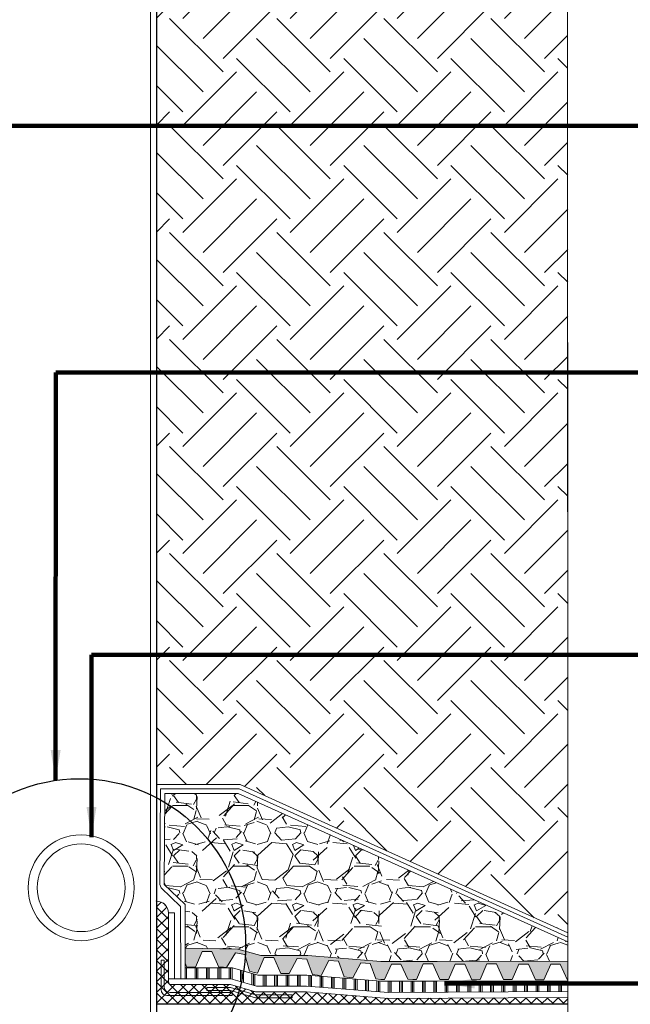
# Model space of a CAD drawing. Extents: x 8.8 to 80.2, y 3.8 to 30.6.
# Tile 8 of 11: x 51.4 to 53.4, y 25.6 to 28.9. Entities that reach past the tile are written whole.
import ezdxf

# ---------------------------------------------------------------- set-up
doc = ezdxf.new("R2010")
doc.units = 0
doc.header["$MEASUREMENT"] = 0
doc.layers.get('0').update_dxf_attribs({"lineweight": 9})
for name, color, linetype, lineweight in [('BR_P_Slab_Object', 3, 'Continuous', 30), ('DR_P_Storm_Sewer', 151, 'Continuous', 30), ('SC_Scratch6', 7, 'Continuous', 9), ('SC_Scratch7', 252, 'Continuous', 9), ('VG_P_Cells', 2, 'Continuous', 9), ('VG_P_Text', 7, 'Continuous', 25)]:
    doc.layers.add(name, color=color, linetype=linetype, lineweight=lineweight)
doc.layers.add('SC_Scratch8', color=7, linetype='Continuous', lineweight=9, transparency=0.4)
doc.styles.add('FONT31', font='font31.shx')
doc.dimstyles.new('Fract  Slanted', dxfattribs={"dimtxt": 0.12, "dimasz": 0.1, "dimexe": 0.1, "dimexo": 0.03, "dimgap": 0.07, "dimtad": 1, "dimdec": 3, "dimlfac": 12, "dimzin": 3, "dimdsep": 46, "dimlunit": 4, "dimtxsty": 'FONT31', "dimblk": 'OBLIQUE', "dimcen": 0.09, "dimdle": 0.1, "dimclrd": 97, "dimclre": 97, "dimaunit": 1, "dimadec": 4, "dimazin": 3, "dimtfac": 0.75, "dimtdec": 3, "dimtofl": 0, "dimtmove": 2, "dimatfit": 3, "dimfxl": 1, "dimtzin": 3, "dimlwd": 0, "dimlwe": 0, "dimarcsym": 0})

# ---------------------------------------------------------------- blocks, each defined once
blk = doc.blocks.new('_Oblique')
at = {"color": 0, "linetype": 'ByBlock', "lineweight": -2}
blk.add_line((-0.5, -0.5), (0.5, 0.5), dxfattribs=at)

msp = doc.modelspace()

# ---------------------------------------------------------------- hatches: boundary and pattern name
at = {"layer": 'SC_Scratch7'}
h = msp.add_hatch(dxfattribs=at)
h.set_pattern_fill('GRAVEL', color=256, style=0, pattern_type=2)
h.set_pattern_definition([(228.012788, (52.31030682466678, 26.20570907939), (-1.599999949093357, -1.80000000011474), [0.026907, -2.663818]), (184.969741, (52.29230682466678, 26.18570907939), (2.399999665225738, 0.1999999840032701), [0.04617399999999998, -4.571184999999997]), (132.510447, (52.24630682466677, 26.18170907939), (1.999999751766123, -2.199999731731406), [0.03255799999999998, -3.223206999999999]), (267.273689, (52.16830682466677, 26.13170907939), (0.2000000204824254, 4.000000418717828), [0.04204799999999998, -4.162711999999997]), (292.833654, (52.16630682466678, 26.08970907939), (-1.000000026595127, 2.400000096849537), [0.041231, -4.081875]), (357.2736889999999, (52.18230682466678, 26.05170907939), (-4.000000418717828, 0.2000000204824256), [0.04204799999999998, -4.162711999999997]), (37.69424000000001, (52.22430682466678, 26.04970907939), (-2.60000001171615, -1.999999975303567), [0.05560599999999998, -5.504969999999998]), (72.255328, (52.26830682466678, 26.08370907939), (1.399999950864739, 4.399999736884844), [0.052498, -5.197264]), (121.429566, (52.28430682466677, 26.13370907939), (-1.600000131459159, 2.600000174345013), [0.04219, -4.176815]), (175.236358, (52.26230682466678, 26.16970907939), (2.200000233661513, -0.2000000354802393), [0.048166, -2.360153]), (222.397438, (52.21430682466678, 26.17370907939), (-2.40000015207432, -2.200000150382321), [0.06228999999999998, -6.166674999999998]), (138.814075, (52.36630682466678, 26.12970907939), (-1.400000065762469, 1.200000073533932), [0.02126, -2.104769]), (171.469234, (52.35030682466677, 26.14370907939), (2.600000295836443, -0.4000000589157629), [0.040447, -4.004302]), (225, (52.31030682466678, 26.14970907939), (-2.775557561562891e-17, -0.1999994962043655), [0.028284, -0.254559]), (203.198591, (52.29630682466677, 26.17370907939), (1.000000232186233, 0.4000000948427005), [0.015232, -1.507923]), (291.801409, (52.28230682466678, 26.16770907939), (-0.199999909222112, 0.5999998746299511), [0.021541, -1.055492]), (30.963757, (52.29030682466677, 26.14770907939), (0.599999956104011, 0.3999999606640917), [0.034986, -1.131205]), (161.565051, (52.32030682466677, 26.16570907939), (0.4000001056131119, -0.2000000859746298), [0.025298, -0.607157]), (16.38954, (52.16630682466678, 26.16770907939), (2.000000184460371, 0.6000000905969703), [0.03543999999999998, -3.508568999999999]), (70.34617600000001, (52.20030682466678, 26.17770907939), (-0.7999999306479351, -2.199999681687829), [0.029732, -2.943482]), (293.198591, (52.32030682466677, 26.20570907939), (-0.4000000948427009, 1.000000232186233), [0.030463, -1.492692]), (343.6104599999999, (52.33230682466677, 26.17770907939), (-2.000000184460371, 0.6000000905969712), [0.03544, -3.508569]), (339.4439549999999, (52.16630682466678, 26.04370907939), (-1.000000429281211, 0.4000001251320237), [0.034176, -1.674625]), (294.775141, (52.19830682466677, 26.03170907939), (-1.000000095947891, 2.20000015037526), [0.028636, -2.834929]), (66.80140899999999, (52.32230682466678, 26.00570907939), (0.4000000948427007, 1.000000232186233), [0.030463, -1.492692]), (17.354025, (52.33430682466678, 26.03370907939), (-2.600000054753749, -0.8000000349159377), [0.03352599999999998, -3.319084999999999]), (69.44395500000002, (52.22430682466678, 26.00570907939), (-0.4000001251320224, -1.000000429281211), [0.017088, -1.691713]), (101.309932, (52.31030682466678, 26.00570907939), (-0.2000000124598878, 0.8000002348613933), [0.010198, -1.009606]), (165.963757, (52.30830682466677, 26.01570907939), (0.6000003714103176, -0.2000000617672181), [0.041231, -0.7833899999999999]), (186.009006, (52.26830682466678, 26.02570907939), (2.00000013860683, 0.1999999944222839), [0.03820999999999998, -3.782784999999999]), (303.690068, (52.29030682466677, 26.12970907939), (-0.1999999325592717, 0.3999998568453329), [0.028844, -0.6922659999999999]), (353.157227, (52.30630682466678, 26.10570907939), (3.399999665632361, -0.3999999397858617), [0.05035899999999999, -4.985513]), (60.945396, (52.35630682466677, 26.09970907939), (-0.8000002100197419, -1.400000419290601), [0.020591, -2.038535]), (90, (52.36630682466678, 26.11770907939), (-0.2, 0.2), [0.012, -0.188]), (120.256437, (52.26430682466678, 26.03170907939), (0.7999998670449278, -1.399999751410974), [0.027785, -2.750704]), (48.012788, (52.25030682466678, 26.05570907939), (1.599999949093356, 1.800000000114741), [0.053814, -2.63691]), (0, (52.28630682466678, 26.09570907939), (0.2, 0.2), [0.052, -0.148]), (325.304846, (52.33830682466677, 26.09570907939), (1.999999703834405, -1.399999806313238), [0.03162299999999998, -3.130654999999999]), (254.054604, (52.36430682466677, 26.07770907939), (-0.1999999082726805, -0.799999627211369), [0.02912, -1.426902]), (207.645975, (52.35630682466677, 26.04970907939), (-3.800000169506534, -2.000000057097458), [0.047413, -4.693894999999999]), (175.426079, (52.31430682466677, 26.02770907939), (-2.600000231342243, 0.2000000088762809), [0.05016, -4.965815])])
h.paths.add_polyline_path([(53.19275085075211, 25.84646260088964), (52.10437556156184, 26.33695606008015), (51.86303255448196, 26.33700489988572), (51.86054047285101, 26.03645356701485), (51.9295778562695, 25.96996617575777), (51.92990686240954, 25.82581330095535), (51.9300552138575, 25.82581363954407), (52.10393102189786, 25.82324496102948), (52.17895107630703, 25.80150454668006), (52.33430221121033, 25.80153724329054), (52.57590653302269, 25.78231543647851), (52.76149120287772, 25.78217570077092), (53.19262117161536, 25.7829278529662), (53.19276873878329, 25.78292789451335)])
h = msp.add_hatch(dxfattribs=at)
h.set_pattern_fill('ANSI37', color=256, style=0, pattern_type=2)
h.set_pattern_definition([(45, (51.852333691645, 25.87363007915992), (-0.01767766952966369, 0.01767766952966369), []), (135, (51.852333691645, 25.87363007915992), (-0.01767766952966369, -0.01767766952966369), [])])
edge = h.paths.add_edge_path()
edge.add_arc((51.83543661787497, 25.9422895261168), 0.03903396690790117, 1.042965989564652e-11, 90.00000000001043)
edge.add_line((51.83543661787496, 25.9813234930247), (51.8350014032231, 25.9813234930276))
edge.add_line((51.8350014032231, 25.9813234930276), (51.83500140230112, 25.84300770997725))
edge.add_line((51.83500140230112, 25.84300770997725), (51.83500140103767, 25.64057626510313))
edge.add_line((51.83500140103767, 25.64057626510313), (53.19280881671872, 25.64057908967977))
edge.add_line((53.19280881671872, 25.64057908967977), (53.19280257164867, 25.66276032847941))
edge.add_line((53.19280257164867, 25.66276032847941), (52.60021877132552, 25.66002633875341))
edge.add_line((52.60021877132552, 25.66002633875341), (52.32959170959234, 25.68133609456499))
edge.add_line((52.32959170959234, 25.68133609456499), (52.16200278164, 25.68130042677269))
edge.add_line((52.16200278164, 25.68130042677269), (52.07939891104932, 25.70569665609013))
edge.add_line((52.07939891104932, 25.70569665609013), (51.88422907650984, 25.70569665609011))
edge.add_arc((51.88422907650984, 25.71545514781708), 0.009758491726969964, 179.9999999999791, 270, ccw=False)
edge.add_line((51.87447058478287, 25.71545514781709), (51.87447058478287, 25.72521363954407))
edge.add_line((51.87447058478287, 25.72521363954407), (51.87447058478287, 25.9422895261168))
h = msp.add_hatch(dxfattribs=at)
h.set_pattern_fill('GRAVEL', color=256, style=0, pattern_type=2)
h.set_pattern_definition([(228.012788, (52.31630500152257, 25.85564801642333), (-0.5999997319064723, -0.6749997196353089), [0.01009, -0.9989319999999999]), (184.969741, (52.30955500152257, 25.84814801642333), (0.900000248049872, 0.07500002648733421), [0.01731499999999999, -1.714193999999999]), (132.510447, (52.29230500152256, 25.84664801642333), (0.7500002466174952, -0.8250002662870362), [0.012209, -1.208701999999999]), (267.273689, (52.26305500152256, 25.82789801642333), (0.0750000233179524, 1.500000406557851), [0.01576799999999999, -1.561016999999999]), (292.833654, (52.26230500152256, 25.81214801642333), (-0.3749999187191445, 0.8999998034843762), [0.015462, -1.530703]), (357.2736889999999, (52.26830500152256, 25.79789801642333), (-1.500000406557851, 0.0750000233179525), [0.01576799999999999, -1.561016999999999]), (37.69424000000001, (52.28405500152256, 25.79714801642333), (-0.9750003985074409, -0.7500002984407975), [0.020852, -2.064363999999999]), (72.255328, (52.30055500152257, 25.80989801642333), (0.5249999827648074, 1.649999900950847), [0.019687, -1.948974]), (121.429566, (52.30655500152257, 25.82864801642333), (-0.6000001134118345, 0.9750001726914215), [0.015821, -1.566305]), (175.236358, (52.29830500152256, 25.84214801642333), (0.8250003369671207, -0.07500003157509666), [0.018062, -0.885057]), (222.397438, (52.28030500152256, 25.84364801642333), (-0.8999998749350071, -0.8249998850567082), [0.02335899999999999, -2.312502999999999]), (138.814075, (52.33730500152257, 25.82714801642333), (-0.525000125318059, 0.4500001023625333), [0.007973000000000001, -0.789288]), (171.469234, (52.33130500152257, 25.83239801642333), (0.9749999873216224, -0.1500000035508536), [0.015168, -1.501613]), (225, (52.31630500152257, 25.83464801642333), (-6.938893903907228e-18, -0.07499998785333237), [0.010607, -0.095459]), (203.198591, (52.31105500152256, 25.84364801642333), (0.3749997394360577, 0.1499998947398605), [0.005712, -0.5654710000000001]), (291.801409, (52.30580500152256, 25.84139801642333), (-0.0750001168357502, 0.2250004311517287), [0.008078, -0.39581]), (30.963757, (52.30880500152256, 25.83389801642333), (0.2249997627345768, 0.1499998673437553), [0.01312, -0.424202]), (161.565051, (52.32005500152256, 25.84064801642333), (0.1500003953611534, -0.07500015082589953), [0.009487, -0.227684]), (16.38954, (52.26230500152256, 25.84139801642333), (0.750000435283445, 0.2250001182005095), [0.01328999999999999, -1.315712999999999]), (70.34617600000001, (52.27505500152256, 25.84514801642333), (-0.3000000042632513, -0.8250000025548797), [0.01115, -1.103806]), (293.198591, (52.32005500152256, 25.85564801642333), (-0.1499998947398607, 0.3749997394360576), [0.011424, -0.559759]), (343.6104599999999, (52.32455500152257, 25.84514801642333), (-0.750000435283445, 0.2250001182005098), [0.01329, -1.315713]), (339.4439549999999, (52.26230500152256, 25.79489801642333), (-0.375000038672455, 0.1500000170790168), [0.012816, -0.627984]), (294.775141, (52.27430500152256, 25.79039801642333), (-0.3749998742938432, 0.8249997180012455), [0.010738, -1.063098]), (66.80140899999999, (52.32080500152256, 25.78064801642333), (0.1499998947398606, 0.3749997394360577), [0.011424, -0.559759]), (17.354025, (52.32530500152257, 25.79114801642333), (-0.9749995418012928, -0.299999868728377), [0.01257199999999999, -1.244656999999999]), (69.44395500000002, (52.28405500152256, 25.78064801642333), (-0.1500000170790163, -0.3750000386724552), [0.006408, -0.634392]), (101.309932, (52.31630500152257, 25.78064801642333), (-0.07500000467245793, 0.3000000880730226), [0.003824, -0.3786019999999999]), (165.963757, (52.31555500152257, 25.78439801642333), (0.2249997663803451, -0.07499996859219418), [0.015462, -0.293771]), (186.009006, (52.30055500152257, 25.78814801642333), (0.7499995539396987, 0.07499995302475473), [0.01432899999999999, -1.418543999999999]), (303.690068, (52.30880500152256, 25.82714801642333), (-0.0749999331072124, 0.14999997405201), [0.010817, -0.2596]), (353.157227, (52.31480500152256, 25.81814801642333), (1.275000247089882, -0.1500000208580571), [0.018885, -1.869567]), (60.945396, (52.33355500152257, 25.81589801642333), (-0.2999997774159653, -0.52499960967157), [0.007722, -0.764451]), (90, (52.33730500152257, 25.82264801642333), (-0.075, 0.075), [0.0045, -0.0705]), (120.256437, (52.29905500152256, 25.79039801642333), (0.2999998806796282, -0.5249998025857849), [0.010419, -1.031514]), (48.012788, (52.29380500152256, 25.79939801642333), (0.599999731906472, 0.674999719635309), [0.02018, -0.988841]), (0, (52.30730500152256, 25.81439801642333), (0.075, 0.075), [0.0195, -0.0555]), (325.304846, (52.32680500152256, 25.81439801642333), (0.7499996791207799, -0.5249997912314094), [0.01185899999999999, -1.173995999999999]), (254.054604, (52.33655500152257, 25.80764801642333), (-0.07499996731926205, -0.2999997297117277), [0.01092, -0.535088]), (207.645975, (52.33355500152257, 25.79714801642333), (-1.424999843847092, -0.7499999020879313), [0.01778, -1.760211]), (175.426079, (52.31780500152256, 25.78889801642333), (-0.9750002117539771, 0.07500000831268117), [0.01881, -1.862181])])
h.paths.add_polyline_path([(51.93002041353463, 25.77606127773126), (51.93549896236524, 25.76376447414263), (51.95122460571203, 25.76376447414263), (51.96345570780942, 25.76353584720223), (51.98572503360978, 25.81507865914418), (52.0175033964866, 25.81506116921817), (52.04078655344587, 25.76280127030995), (52.05651219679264, 25.76280127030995), (52.0658809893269, 25.76258759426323), (52.09569126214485, 25.81016838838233), (52.12710125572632, 25.80534376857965), (52.1422107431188, 25.75016310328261), (52.15691697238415, 25.74585300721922), (52.16814541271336, 25.7432732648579), (52.19041473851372, 25.79481607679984), (52.22219310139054, 25.79479858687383), (52.24547625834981, 25.74253868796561), (52.26120190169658, 25.74253868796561), (52.27339970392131, 25.74263906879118), (52.29939397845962, 25.79240735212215), (52.33108525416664, 25.79005624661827), (52.34964178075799, 25.73852165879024), (52.36615592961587, 25.73677483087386), (52.37820471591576, 25.73548413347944), (52.40419899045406, 25.78525241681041), (52.4358902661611, 25.78290131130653), (52.45444679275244, 25.7313667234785), (52.47096094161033, 25.72961989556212), (52.4830097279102, 25.72832919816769), (52.50900400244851, 25.77809748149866), (52.54069527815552, 25.77574637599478), (52.55925180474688, 25.72421178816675), (52.57576595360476, 25.72246496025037), (52.58787699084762, 25.72206255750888), (52.61014631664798, 25.77360536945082), (52.64192467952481, 25.77358787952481), (52.66421557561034, 25.72355514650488), (52.68081341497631, 25.72302576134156), (52.6930445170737, 25.72279713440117), (52.71531384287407, 25.77433994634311), (52.74709220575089, 25.7743224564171), (52.77037536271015, 25.72206255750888), (52.78610100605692, 25.72206255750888), (52.79821204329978, 25.72206255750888), (52.82048136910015, 25.77360536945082), (52.85225973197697, 25.77358787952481), (52.87554288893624, 25.72132798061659), (52.89126853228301, 25.72132798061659), (52.90337956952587, 25.72279713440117), (52.92564889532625, 25.77433994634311), (52.95742725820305, 25.7743224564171), (52.98071041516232, 25.72206255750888), (52.99643605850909, 25.72206255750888), (53.00854709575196, 25.72206255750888), (53.03081642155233, 25.77360536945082), (53.06259478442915, 25.77358787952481), (53.0858779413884, 25.72132798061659), (53.10160358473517, 25.72132798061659), (53.11371462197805, 25.72132798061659), (53.13598394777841, 25.77287079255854), (53.16776231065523, 25.77285330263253), (53.19104546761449, 25.72059340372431), (53.19272931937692, 25.7205934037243), (53.19278628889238, 25.72059341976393), (53.19276873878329, 25.78292789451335), (53.19262117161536, 25.7829278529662), (52.76149120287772, 25.78217570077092), (52.57590653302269, 25.78231543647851), (52.33430221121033, 25.80153724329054), (52.17895107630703, 25.80150454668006), (52.10393102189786, 25.82324496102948), (51.9300552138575, 25.82581363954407), (51.92990686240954, 25.82581330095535)])
h = msp.add_hatch(dxfattribs=at)
h.set_pattern_fill('PLAST', color=256, style=0, pattern_type=2)
h.set_pattern_definition([(90, (52.23439941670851, 25.71642806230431), (-0.0375, 2.296212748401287e-18), []), (90, (52.22971241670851, 25.71642806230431), (-0.0375, 2.296212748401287e-18), []), (90, (52.22502441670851, 25.71642806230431), (-0.0375, 2.296212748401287e-18), [])])
h.paths.add_polyline_path([(51.93013641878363, 25.72523398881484), (51.93013641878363, 25.72521363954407), (52.08078438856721, 25.72521363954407), (52.16496891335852, 25.70081741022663), (52.33035943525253, 25.70093631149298), (52.60094410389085, 25.67962989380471), (53.19271214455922, 25.68236011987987), (53.19279705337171, 25.68236014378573), (53.19278703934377, 25.71792796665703), (53.19273457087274, 25.71792795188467), (52.76152343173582, 25.71717565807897), (52.57585759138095, 25.71731545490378), (52.33175387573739, 25.73653670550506), (52.16972929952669, 25.73650260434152), (52.08583875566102, 25.76081363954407), (51.9300552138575, 25.76081363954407)])
at = {"layer": 'SC_Scratch8'}
h = msp.add_hatch(dxfattribs=at)
h.set_pattern_fill('EARTH', color=256, style=0, pattern_type=2)
h.set_pattern_definition([(45, (52.40840139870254, 27.3510260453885), (2.775557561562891e-17, 0.3535533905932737), [0.25, -0.25]), (45, (52.34211039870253, 27.4173170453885), (2.775557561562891e-17, 0.3535533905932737), [0.25, -0.25]), (45, (52.27581839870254, 27.4836090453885), (2.775557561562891e-17, 0.3535533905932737), [0.25, -0.25]), (135, (52.27581839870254, 27.5278030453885), (-0.3535533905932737, 2.775557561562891e-17), [0.25, -0.25]), (135, (52.34211039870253, 27.5940940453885), (-0.3535533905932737, 2.775557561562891e-17), [0.25, -0.25]), (135, (52.40840139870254, 27.6603850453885), (-0.3535533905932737, 2.775557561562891e-17), [0.25, -0.25])])
h.paths.add_polyline_path([(51.83500139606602, 26.36701057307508), (52.11082618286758, 26.36695475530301), (53.19274240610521, 25.87645629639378), (53.19164321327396, 29.78056922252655), (51.83500142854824, 29.78056922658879)])

# ---------------------------------------------------------------- linework, layer by layer
at = {"layer": 'BR_P_Slab_Object'}
msp.add_line((53.19280881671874, 25.64057908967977), (51.83500140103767, 25.64057626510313), dxfattribs=at)
at = {"layer": 'DR_P_Storm_Sewer'}
for p, q in [((51.83500142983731, 29.97395391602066), (51.83500140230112, 25.84300770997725)), ((51.83500140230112, 25.84300770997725), (51.83500139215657, 24.32113725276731))]:
    msp.add_line(p, q, dxfattribs=at)
at = {"layer": 'SC_Scratch6', "flags": 128}
for points in [[(53.19275085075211, 25.84646260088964), (52.10437556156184, 26.33695606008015), (51.86303255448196, 26.33700489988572), (51.86054047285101, 26.03645356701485), (51.9295778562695, 25.96996617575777), (51.92990686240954, 25.82581330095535), (51.9300552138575, 25.82581363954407), (52.10393102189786, 25.82324496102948), (52.17895107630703, 25.80150454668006), (52.33430221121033, 25.80153724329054), (52.57590653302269, 25.78231543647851), (52.76149120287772, 25.78217570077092), (53.19262117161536, 25.7829278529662), (53.19276873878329, 25.78292789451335), (53.19275085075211, 25.84646260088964)], [(51.93002041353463, 25.77606127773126), (51.93549896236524, 25.76376447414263), (51.95122460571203, 25.76376447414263), (51.96345570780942, 25.76353584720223), (51.98572503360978, 25.81507865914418), (52.0175033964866, 25.81506116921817), (52.04078655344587, 25.76280127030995), (52.05651219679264, 25.76280127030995), (52.0658809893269, 25.76258759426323), (52.09569126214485, 25.81016838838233), (52.12710125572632, 25.80534376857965), (52.1422107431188, 25.75016310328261), (52.15691697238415, 25.74585300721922), (52.16814541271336, 25.7432732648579), (52.19041473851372, 25.79481607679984), (52.22219310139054, 25.79479858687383), (52.24547625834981, 25.74253868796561), (52.26120190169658, 25.74253868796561), (52.27339970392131, 25.74263906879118), (52.29939397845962, 25.79240735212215), (52.33108525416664, 25.79005624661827), (52.34964178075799, 25.73852165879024), (52.36615592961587, 25.73677483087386), (52.37820471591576, 25.73548413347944), (52.40419899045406, 25.78525241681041), (52.4358902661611, 25.78290131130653), (52.45444679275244, 25.7313667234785), (52.47096094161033, 25.72961989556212), (52.4830097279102, 25.72832919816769), (52.50900400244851, 25.77809748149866), (52.54069527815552, 25.77574637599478), (52.55925180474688, 25.72421178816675), (52.57576595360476, 25.72246496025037), (52.58787699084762, 25.72206255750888), (52.61014631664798, 25.77360536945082), (52.64192467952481, 25.77358787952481), (52.66421557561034, 25.72355514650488), (52.68081341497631, 25.72302576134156), (52.6930445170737, 25.72279713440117), (52.71531384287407, 25.77433994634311), (52.74709220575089, 25.7743224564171), (52.77037536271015, 25.72206255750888), (52.78610100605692, 25.72206255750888), (52.79821204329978, 25.72206255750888), (52.82048136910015, 25.77360536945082), (52.85225973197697, 25.77358787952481), (52.87554288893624, 25.72132798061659), (52.89126853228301, 25.72132798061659), (52.90337956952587, 25.72279713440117), (52.92564889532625, 25.77433994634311), (52.95742725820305, 25.7743224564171), (52.98071041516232, 25.72206255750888), (52.99643605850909, 25.72206255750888), (53.00854709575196, 25.72206255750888), (53.03081642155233, 25.77360536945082), (53.06259478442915, 25.77358787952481), (53.0858779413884, 25.72132798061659), (53.10160358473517, 25.72132798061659), (53.11371462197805, 25.72132798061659), (53.13598394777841, 25.77287079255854), (53.16776231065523, 25.77285330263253), (53.19104546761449, 25.72059340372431), (53.19272931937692, 25.7205934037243), (53.19278628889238, 25.72059341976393), (53.19276873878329, 25.78292789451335), (53.19262117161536, 25.7829278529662), (52.76149120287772, 25.78217570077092), (52.57590653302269, 25.78231543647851), (52.33430221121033, 25.80153724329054), (52.17895107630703, 25.80150454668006), (52.10393102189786, 25.82324496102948), (51.9300552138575, 25.82581363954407), (51.92990686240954, 25.82581330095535), (51.93002041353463, 25.77606127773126)], [(51.93013641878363, 25.72523398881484), (51.93013641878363, 25.72521363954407), (52.08078438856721, 25.72521363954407), (52.16496891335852, 25.70081741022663), (52.33035943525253, 25.70093631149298), (52.60094410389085, 25.67962989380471), (53.19271214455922, 25.68236011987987), (53.19279705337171, 25.68236014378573), (53.19278703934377, 25.71792796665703), (53.19273457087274, 25.71792795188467), (52.76152343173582, 25.71717565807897), (52.57585759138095, 25.71731545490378), (52.33175387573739, 25.73653670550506), (52.16972929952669, 25.73650260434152), (52.08583875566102, 25.76081363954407), (51.9300552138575, 25.76081363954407), (51.93013641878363, 25.72523398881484)]]:
    msp.add_lwpolyline(points, close=True, dxfattribs=at)
msp.add_lwpolyline([(51.87447058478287, 25.9422895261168, 0.414213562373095), (51.83543661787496, 25.9813234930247), (51.8350014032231, 25.9813234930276), (51.83500140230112, 25.84300770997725), (51.83500140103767, 25.64057626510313), (53.19280881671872, 25.64057908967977), (53.19280257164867, 25.66276032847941), (52.60021877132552, 25.66002633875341), (52.32959170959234, 25.68133609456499), (52.16200278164, 25.68130042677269), (52.07939891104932, 25.70569665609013), (51.88422907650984, 25.70569665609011, -0.414213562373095), (51.87447058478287, 25.71545514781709), (51.87447058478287, 25.72521363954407), (51.87447058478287, 25.9422895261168)], format="xyb", close=True, dxfattribs=at)
at = {"layer": 'SC_Scratch7'}
for p, q in [((51.81496689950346, 29.86890635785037), (51.8149681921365, 25.84300206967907)), ((51.8149681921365, 25.84300206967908), (51.81496868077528, 24.32113709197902))]:
    msp.add_line(p, q, dxfattribs=at)
at = {"layer": 'SC_Scratch7', "flags": 128}
for points in [[(53.19274621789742, 25.86291757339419), (52.1076008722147, 26.35195540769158), (51.84815643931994, 26.35200791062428), (51.84554098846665, 26.03657793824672), (51.85013528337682, 26.02564930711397), (51.91459240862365, 25.96357299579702), (51.91513641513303, 25.72521847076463)], [(52.05651219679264, 25.76280127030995), (52.04078655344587, 25.76280127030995), (52.0175033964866, 25.81506116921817), (51.98572503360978, 25.81507865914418), (51.96345570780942, 25.76353584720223), (51.95122460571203, 25.76376447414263)], [(52.15691697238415, 25.74585300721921), (52.1422107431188, 25.75016310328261), (52.12710125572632, 25.80534376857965), (52.09569126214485, 25.81016838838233), (52.0658809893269, 25.76258759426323), (52.05651219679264, 25.76280127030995)], [(51.95122460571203, 25.76376447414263), (51.93549896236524, 25.76376447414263), (51.93002041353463, 25.77606127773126)], [(52.26120190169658, 25.74253868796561), (52.24547625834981, 25.74253868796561), (52.22219310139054, 25.79479858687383), (52.19041473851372, 25.79481607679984), (52.16814541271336, 25.7432732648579), (52.15691697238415, 25.74585300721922)], [(52.36615592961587, 25.73677483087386), (52.34964178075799, 25.73852165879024), (52.33108525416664, 25.79005624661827), (52.29939397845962, 25.79240735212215), (52.27339970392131, 25.74263906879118), (52.26120190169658, 25.74253868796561)], [(52.47096094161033, 25.72961989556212), (52.45444679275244, 25.7313667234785), (52.4358902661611, 25.78290131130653), (52.40419899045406, 25.78525241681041), (52.37820471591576, 25.73548413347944), (52.36615592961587, 25.73677483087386)], [(52.57576595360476, 25.72246496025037), (52.55925180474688, 25.72421178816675), (52.54069527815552, 25.77574637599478), (52.50900400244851, 25.77809748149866), (52.4830097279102, 25.72832919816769), (52.47096094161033, 25.72961989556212)], [(52.68081341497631, 25.72302576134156), (52.66421557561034, 25.72355514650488), (52.64192467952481, 25.77358787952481), (52.61014631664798, 25.77360536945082), (52.58787699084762, 25.72206255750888), (52.57576595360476, 25.72246496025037)], [(52.78610100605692, 25.72206255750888), (52.77037536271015, 25.72206255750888), (52.74709220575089, 25.7743224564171), (52.71531384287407, 25.77433994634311), (52.6930445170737, 25.72279713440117), (52.68081341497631, 25.72302576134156)], [(52.89126853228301, 25.72132798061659), (52.87554288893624, 25.72132798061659), (52.85225973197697, 25.77358787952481), (52.82048136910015, 25.77360536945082), (52.79821204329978, 25.72206255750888), (52.78610100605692, 25.72206255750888)], [(52.99643605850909, 25.72206255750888), (52.98071041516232, 25.72206255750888), (52.95742725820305, 25.7743224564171), (52.92564889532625, 25.77433994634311), (52.90337956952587, 25.72279713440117), (52.89126853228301, 25.72132798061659)], [(53.10160358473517, 25.72132798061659), (53.0858779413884, 25.72132798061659), (53.06259478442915, 25.77358787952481), (53.03081642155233, 25.77360536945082), (53.00854709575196, 25.72206255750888), (52.99643605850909, 25.72206255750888)], [(53.19272931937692, 25.7205934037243), (53.19104546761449, 25.72059340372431), (53.16776231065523, 25.77285330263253), (53.13598394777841, 25.77287079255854), (53.11371462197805, 25.72132798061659), (53.10160358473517, 25.72132798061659)]]:
    msp.add_lwpolyline(points, dxfattribs=at)
at = {"layer": 'SC_Scratch7'}
msp.add_circle((51.58645797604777, 26.02571159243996), 0.1449247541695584, dxfattribs=at)
msp.add_point((51.83500140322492, 25.98159543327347), dxfattribs=at)
at = {"layer": 'SC_Scratch8', "flags": 128}
msp.add_lwpolyline([(51.83500139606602, 26.36701057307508), (52.11082618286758, 26.36695475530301), (53.19274240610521, 25.87645629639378), (53.19164321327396, 29.78056922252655), (51.83500142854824, 29.78056922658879), (51.83500139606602, 26.36701057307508)], close=True, dxfattribs=at)
at = {"layer": 'VG_P_Cells'}
for p, q in [((53.19141881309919, 30.5775937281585), (53.19289106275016, 25.34845764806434)), ((51.87447058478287, 25.9422895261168), (51.87447058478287, 25.71545514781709)), ((51.89398756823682, 25.9422895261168), (51.87447058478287, 25.9422895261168)), ((51.89398756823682, 25.9422895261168), (51.89398756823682, 25.72521363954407)), ((52.08078438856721, 25.72521363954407), (51.87447058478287, 25.72521363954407)), ((52.07939891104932, 25.70569665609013), (51.88422907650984, 25.70569665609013)), ((52.07939891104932, 25.70569665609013), (52.16200278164, 25.68130042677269)), ((52.08078438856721, 25.72521363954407), (52.16496891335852, 25.70081741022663))]:
    msp.add_line(p, q, dxfattribs=at)
at = {"layer": 'VG_P_Cells', "flags": 128}
for points in [[(53.19274240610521, 25.87645629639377), (52.11082618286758, 26.36695475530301), (51.83500139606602, 26.36701057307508)], [(53.19275085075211, 25.84646260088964), (52.10437556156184, 26.33695606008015), (51.86303255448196, 26.33700489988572), (51.86054047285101, 26.03645356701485), (51.9295778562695, 25.96996617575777), (51.93013641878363, 25.72523398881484)], [(51.9300552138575, 25.82581363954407), (52.10393102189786, 25.82324496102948), (52.17895107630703, 25.80150454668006), (52.33430221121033, 25.80153724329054), (52.57590653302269, 25.78231543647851), (52.76149120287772, 25.78217570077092), (53.19262117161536, 25.7829278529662)], [(51.9300552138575, 25.76081363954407), (52.085838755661, 25.76081363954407), (52.16972929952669, 25.73650260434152), (52.33175387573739, 25.73653670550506), (52.57585759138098, 25.71731545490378), (52.76152343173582, 25.71717565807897), (53.19273457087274, 25.71792795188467)], [(52.16496891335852, 25.70081741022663), (52.33035943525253, 25.70093631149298), (52.60094410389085, 25.67962989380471), (53.19271214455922, 25.68236011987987)], [(52.00121983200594, 25.68617967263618), (52.00121983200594, 25.69593816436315), (52.07939891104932, 25.69593816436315), (52.16200278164, 25.6715419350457), (52.28322348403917, 25.6715419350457), (52.28322348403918, 25.66178344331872), (52.16200278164, 25.66178344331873), (52.07939891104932, 25.68617967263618), (52.00121983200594, 25.68617967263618)], [(52.16200278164, 25.68130042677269), (52.32959170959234, 25.68133609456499), (52.60021877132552, 25.66002633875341), (53.19280257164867, 25.66276032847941)]]:
    msp.add_lwpolyline(points, dxfattribs=at)
msp.add_lwpolyline([(51.85007435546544, 25.78649696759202), (51.85983284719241, 25.78649696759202), (51.85983284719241, 25.69867054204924, 0.414213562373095), (51.87934983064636, 25.67915355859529), (52.08427815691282, 25.67915355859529), (52.08427815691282, 25.66939506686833), (51.86959133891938, 25.66939506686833, -0.414213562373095), (51.85007435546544, 25.68891205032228), (51.85007435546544, 25.78649696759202)], format="xyb", dxfattribs=at)
at = {"layer": 'VG_P_Cells'}
msp.add_circle((51.58645797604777, 26.02571159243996), 0.1749247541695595, dxfattribs=at)
for centre, radius, start, end in [((51.83543661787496, 25.9422895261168), 0.03903396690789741, 0, 90), ((51.88422907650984, 25.71545514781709), 0.009758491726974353, 180, 270)]:
    msp.add_arc(centre, radius, start, end, dxfattribs=at)
at = {"layer": 'VG_P_Text'}
msp.add_circle((51.58098297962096, 25.83768162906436), 0.5483066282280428, dxfattribs=at)

# ---------------------------------------------------------------- leaders
at = {"layer": 'VG_P_Text', "annotation_type": 0, "has_hookline": 1, "hookline_direction": 0}
for points in [[(50.69786784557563, 26.18131315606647), (50.69645767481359, 29.14729869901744), (53.92764617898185, 29.14729869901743)], [(50.92156471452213, 25.97452861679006), (50.92156471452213, 28.54270582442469), (51.58692099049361, 28.542471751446), (53.93871333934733, 28.54247175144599)], [(51.50218692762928, 26.38029690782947), (51.50290196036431, 27.72768529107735), (51.58692099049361, 27.72768529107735), (53.93430415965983, 27.72768529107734)], [(52.78523991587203, 25.70932050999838), (53.89408111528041, 25.70932050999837)]]:
    msp.add_leader(points, dimstyle='Fract  Slanted', override={"dimtad": 0, "dimclrd": 0, "dimlwd": 65534}, dxfattribs=at)
at = {"layer": 'VG_P_Text'}
msp.add_leader([(51.62050602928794, 26.19242696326), (51.62047721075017, 26.79548287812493), (53.65897579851, 26.79548287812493)], dimstyle='Fract  Slanted', override={"dimclrd": 0, "dimlwd": 65534}, dxfattribs=at)

doc.saveas('drawing.dxf')
